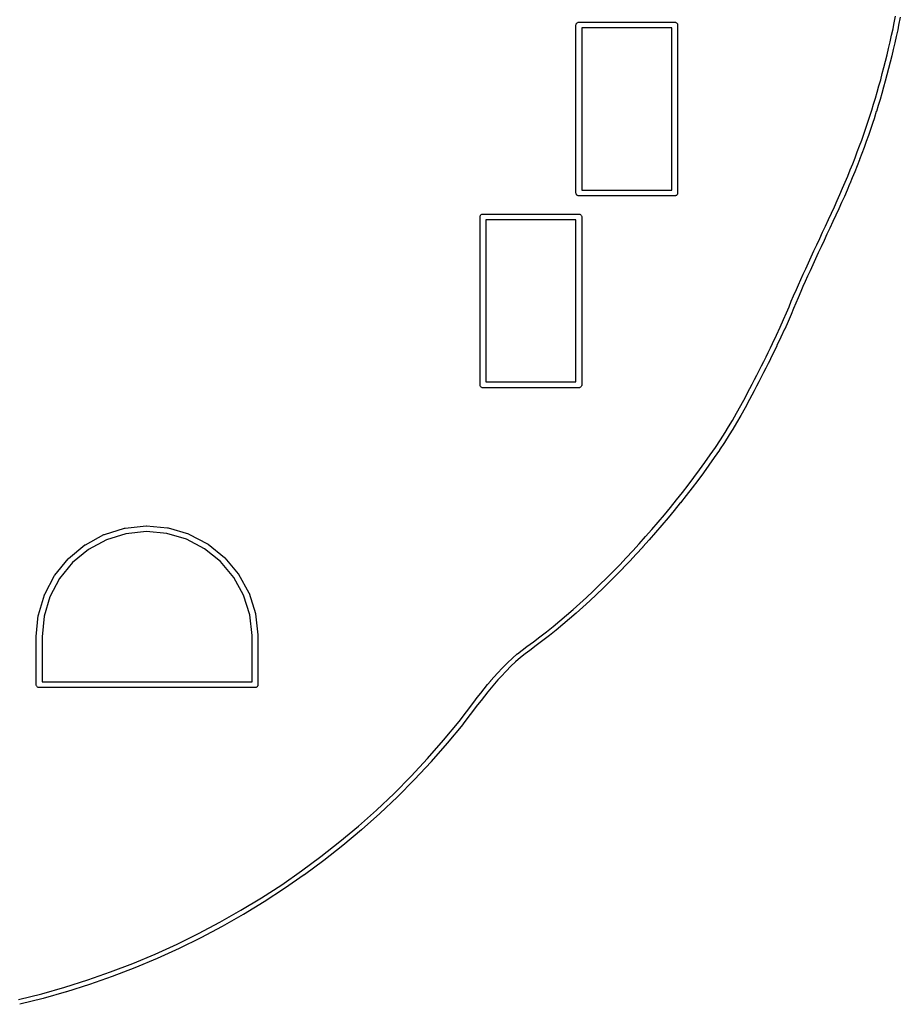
# Model space of a CAD drawing. Extents: x 50.3 to 149.9, y -133.7 to -53.
# Tile 10 of 14: x 129.3 to 147.7, y -132.7 to -112.1. Entities that reach past the tile are written whole.
import ezdxf

# ---------------------------------------------------------------- set-up
doc = ezdxf.new("R2010")
doc.units = 0
doc.layers.add('BLACK', color=7, linetype='CONTINUOUS')

msp = doc.modelspace()

# ---------------------------------------------------------------- linework, layer by layer
at = {"layer": 'BLACK', "linetype": 'CONTINUOUS'}
for p, q in [((147.568, -112.235), (147.603, -112.065)), ((140.94, -112.25), (140.941, -112.238)), ((140.94, -112.253), (140.94, -112.25)), ((140.94, -115.747), (140.94, -112.253)), ((140.941, -112.238), (140.944, -112.227)), ((140.944, -112.227), (140.95, -112.217)), ((140.95, -112.217), (140.957, -112.207)), ((140.957, -112.207), (140.967, -112.2)), ((140.967, -112.2), (140.977, -112.194)), ((140.977, -112.194), (140.988, -112.191)), ((140.988, -112.191), (140.997, -112.19)), ((140.997, -112.19), (141, -112.19)), ((141, -112.19), (141.003, -112.19)), ((141.003, -112.19), (142.997, -112.19)), ((142.997, -112.19), (143, -112.19)), ((143, -112.19), (143.003, -112.19)), ((143.003, -112.19), (143.012, -112.191)), ((143.012, -112.191), (143.023, -112.194)), ((143.023, -112.194), (143.033, -112.2)), ((143.033, -112.2), (143.043, -112.207)), ((143.043, -112.207), (143.05, -112.217)), ((143.05, -112.217), (143.056, -112.227)), ((143.056, -112.227), (143.059, -112.238)), ((143.059, -112.238), (143.06, -112.25)), ((143.06, -112.25), (143.06, -112.253)), ((143.06, -112.253), (143.06, -115.747)), ((147.549, -112.325), (147.568, -112.235)), ((147.666, -112.255), (147.646, -112.346)), ((147.701, -112.085), (147.666, -112.255)), ((147.666, -112.255), (147.666, -112.255)), ((147.666, -112.255), (147.666, -112.255)), ((141.06, -112.31), (141.06, -115.69)), ((142.94, -112.31), (141.06, -112.31)), ((142.94, -115.69), (142.94, -112.31)), ((147.488, -112.6), (147.519, -112.463)), ((147.519, -112.463), (147.549, -112.325)), ((147.616, -112.485), (147.586, -112.622)), ((147.646, -112.346), (147.616, -112.485)), ((147.616, -112.485), (147.616, -112.485)), ((147.616, -112.485), (147.616, -112.485)), ((147.646, -112.346), (147.646, -112.346)), ((147.646, -112.346), (147.646, -112.346)), ((147.457, -112.735), (147.488, -112.6)), ((147.586, -112.622), (147.555, -112.758)), ((147.586, -112.622), (147.586, -112.622)), ((147.586, -112.622), (147.586, -112.622)), ((147.393, -113.001), (147.425, -112.869)), ((147.425, -112.869), (147.457, -112.735)), ((147.523, -112.892), (147.49, -113.025)), ((147.554, -112.758), (147.523, -112.892)), ((147.523, -112.892), (147.523, -112.892)), ((147.523, -112.892), (147.523, -112.892)), ((147.555, -112.758), (147.554, -112.758)), ((147.554, -112.758), (147.554, -112.758)), ((147.36, -113.132), (147.393, -113.001)), ((147.49, -113.025), (147.457, -113.157)), ((147.49, -113.025), (147.49, -113.025)), ((147.49, -113.025), (147.49, -113.025)), ((147.292, -113.391), (147.326, -113.262)), ((147.326, -113.262), (147.36, -113.132)), ((147.423, -113.288), (147.388, -113.417)), ((147.457, -113.157), (147.423, -113.287)), ((147.423, -113.287), (147.423, -113.288)), ((147.423, -113.288), (147.423, -113.288)), ((147.457, -113.157), (147.457, -113.157)), ((147.457, -113.157), (147.457, -113.157)), ((147.256, -113.519), (147.292, -113.391)), ((147.388, -113.417), (147.353, -113.546)), ((147.388, -113.417), (147.388, -113.417)), ((147.388, -113.417), (147.388, -113.417)), ((147.183, -113.772), (147.22, -113.646)), ((147.22, -113.646), (147.256, -113.519)), ((147.316, -113.674), (147.279, -113.801)), ((147.353, -113.546), (147.316, -113.674)), ((147.316, -113.674), (147.316, -113.674)), ((147.316, -113.674), (147.316, -113.674)), ((147.353, -113.546), (147.353, -113.546)), ((147.353, -113.546), (147.353, -113.546)), ((147.106, -114.024), (147.145, -113.898)), ((147.145, -113.898), (147.183, -113.772)), ((147.279, -113.801), (147.241, -113.927)), ((147.279, -113.801), (147.279, -113.801)), ((147.279, -113.801), (147.279, -113.801)), ((147.066, -114.149), (147.106, -114.024)), ((147.201, -114.054), (147.161, -114.179)), ((147.202, -114.053), (147.201, -114.054)), ((147.201, -114.054), (147.201, -114.054)), ((147.241, -113.928), (147.202, -114.053)), ((147.241, -113.927), (147.241, -113.928)), ((147.241, -113.928), (147.241, -113.928)), ((146.983, -114.397), (147.025, -114.273)), ((147.025, -114.273), (147.066, -114.149)), ((147.12, -114.305), (147.078, -114.43)), ((147.161, -114.18), (147.12, -114.304)), ((147.12, -114.304), (147.12, -114.305)), ((147.12, -114.305), (147.12, -114.305)), ((147.161, -114.179), (147.161, -114.18)), ((147.161, -114.18), (147.161, -114.18)), ((146.896, -114.646), (146.94, -114.522)), ((146.94, -114.522), (146.983, -114.397)), ((147.078, -114.43), (147.035, -114.555)), ((147.078, -114.43), (147.078, -114.43)), ((147.078, -114.43), (147.078, -114.43)), ((146.851, -114.77), (146.896, -114.646)), ((146.99, -114.68), (146.945, -114.805)), ((147.035, -114.555), (146.99, -114.68)), ((146.99, -114.68), (146.99, -114.68)), ((146.99, -114.68), (146.99, -114.68)), ((147.035, -114.555), (147.035, -114.555)), ((147.035, -114.555), (147.035, -114.555)), ((146.757, -115.019), (146.805, -114.895)), ((146.805, -114.895), (146.851, -114.77)), ((146.898, -114.93), (146.85, -115.055)), ((146.945, -114.805), (146.898, -114.93)), ((146.898, -114.93), (146.898, -114.93)), ((146.898, -114.93), (146.898, -114.93)), ((146.945, -114.805), (146.945, -114.805)), ((146.945, -114.805), (146.945, -114.805)), ((146.658, -115.27), (146.708, -115.145)), ((146.708, -115.145), (146.757, -115.019)), ((146.85, -115.056), (146.801, -115.181)), ((146.85, -115.055), (146.85, -115.056)), ((146.85, -115.056), (146.85, -115.056)), ((146.606, -115.397), (146.658, -115.27)), ((146.75, -115.308), (146.699, -115.435)), ((146.751, -115.308), (146.75, -115.308)), ((146.75, -115.308), (146.75, -115.308)), ((146.801, -115.182), (146.751, -115.308)), ((146.801, -115.181), (146.801, -115.182)), ((146.801, -115.182), (146.801, -115.182)), ((146.499, -115.651), (146.553, -115.524)), ((146.553, -115.524), (146.606, -115.397)), ((146.645, -115.563), (146.591, -115.691)), ((146.646, -115.562), (146.645, -115.563)), ((146.645, -115.563), (146.645, -115.563)), ((146.699, -115.435), (146.646, -115.562)), ((146.699, -115.435), (146.699, -115.435)), ((146.699, -115.435), (146.699, -115.435)), ((140.94, -115.75), (140.94, -115.747)), ((140.941, -115.762), (140.94, -115.75)), ((140.944, -115.773), (140.941, -115.762)), ((141.06, -115.69), (142.94, -115.69)), ((143.059, -115.762), (143.056, -115.773)), ((143.06, -115.75), (143.059, -115.762)), ((143.06, -115.747), (143.06, -115.75)), ((146.443, -115.78), (146.499, -115.651)), ((146.591, -115.691), (146.535, -115.82)), ((146.591, -115.691), (146.591, -115.691)), ((146.591, -115.691), (146.591, -115.691)), ((140.95, -115.783), (140.944, -115.773)), ((140.957, -115.793), (140.95, -115.783)), ((140.967, -115.8), (140.957, -115.793)), ((140.977, -115.806), (140.967, -115.8)), ((140.988, -115.809), (140.977, -115.806)), ((140.997, -115.81), (140.988, -115.809)), ((141, -115.81), (140.997, -115.81)), ((140.997, -115.81), (140.997, -115.81)), ((141.003, -115.81), (141, -115.81)), ((142.997, -115.81), (141.003, -115.81)), ((143, -115.81), (142.997, -115.81)), ((143.003, -115.81), (143, -115.81)), ((143.012, -115.809), (143.003, -115.81)), ((143.003, -115.81), (143.003, -115.81)), ((143.023, -115.806), (143.012, -115.809)), ((143.033, -115.8), (143.023, -115.806)), ((143.043, -115.793), (143.033, -115.8)), ((143.05, -115.783), (143.043, -115.793)), ((143.056, -115.773), (143.05, -115.783)), ((146.327, -116.041), (146.386, -115.91)), ((146.386, -115.91), (146.443, -115.78)), ((146.477, -115.951), (146.419, -116.082)), ((146.478, -115.95), (146.477, -115.951)), ((146.477, -115.951), (146.477, -115.951)), ((146.535, -115.82), (146.478, -115.95)), ((146.535, -115.82), (146.535, -115.82)), ((146.535, -115.82), (146.535, -115.82)), ((146.205, -116.306), (146.267, -116.173)), ((146.267, -116.173), (146.327, -116.041)), ((146.418, -116.082), (146.358, -116.214)), ((146.419, -116.082), (146.418, -116.082)), ((146.418, -116.082), (146.418, -116.082)), ((138.94, -116.25), (138.941, -116.238)), ((138.94, -116.253), (138.94, -116.25)), ((138.94, -119.747), (138.94, -116.253)), ((138.941, -116.238), (138.944, -116.227)), ((138.944, -116.227), (138.95, -116.217)), ((138.95, -116.217), (138.957, -116.207)), ((138.957, -116.207), (138.967, -116.2)), ((138.967, -116.2), (138.977, -116.194)), ((138.977, -116.194), (138.988, -116.191)), ((138.988, -116.191), (138.997, -116.19)), ((138.997, -116.19), (139, -116.19)), ((139, -116.19), (139.003, -116.19)), ((139.003, -116.19), (140.997, -116.19)), ((139.06, -116.31), (139.06, -119.69)), ((140.94, -116.31), (139.06, -116.31)), ((140.94, -119.69), (140.94, -116.31)), ((140.997, -116.19), (141, -116.19)), ((141, -116.19), (141.003, -116.19)), ((141.003, -116.19), (141.012, -116.191)), ((141.012, -116.191), (141.023, -116.194)), ((141.023, -116.194), (141.033, -116.2)), ((141.033, -116.2), (141.043, -116.207)), ((141.043, -116.207), (141.05, -116.217)), ((141.05, -116.217), (141.056, -116.227)), ((141.056, -116.227), (141.059, -116.238)), ((141.059, -116.238), (141.06, -116.25)), ((141.06, -116.25), (141.06, -116.253)), ((141.06, -116.253), (141.06, -119.747)), ((146.142, -116.441), (146.205, -116.306)), ((146.296, -116.348), (146.232, -116.483)), ((146.358, -116.215), (146.296, -116.348)), ((146.296, -116.348), (146.296, -116.348)), ((146.296, -116.348), (146.296, -116.348)), ((146.358, -116.214), (146.358, -116.215)), ((146.358, -116.215), (146.358, -116.215)), ((146.021, -116.698), (146.081, -116.569)), ((146.081, -116.569), (146.142, -116.441)), ((146.081, -116.569), (146.081, -116.569)), ((146.081, -116.569), (146.081, -116.569)), ((146.232, -116.483), (146.172, -116.612)), ((146.232, -116.483), (146.232, -116.483)), ((146.232, -116.483), (146.232, -116.483)), ((145.96, -116.828), (146.021, -116.699)), ((146.021, -116.699), (146.021, -116.698)), ((146.021, -116.698), (146.021, -116.698)), ((146.111, -116.741), (146.051, -116.87)), ((146.172, -116.612), (146.111, -116.741)), ((146.111, -116.741), (146.111, -116.741)), ((145.842, -117.083), (145.901, -116.956)), ((145.901, -116.956), (145.96, -116.828)), ((145.901, -116.956), (145.901, -116.956)), ((145.901, -116.956), (145.901, -116.956)), ((145.991, -116.998), (145.933, -117.125)), ((145.96, -116.828), (145.96, -116.828)), ((145.96, -116.828), (145.96, -116.828)), ((146.051, -116.87), (145.991, -116.998)), ((146.051, -116.87), (146.051, -116.87)), ((145.785, -117.207), (145.842, -117.083)), ((145.842, -117.083), (145.842, -117.083)), ((145.842, -117.083), (145.842, -117.083)), ((145.933, -117.125), (145.876, -117.249)), ((145.677, -117.445), (145.73, -117.328)), ((145.73, -117.328), (145.785, -117.207)), ((145.73, -117.328), (145.73, -117.328)), ((145.73, -117.328), (145.73, -117.328)), ((145.821, -117.37), (145.768, -117.486)), ((145.785, -117.207), (145.785, -117.207)), ((145.785, -117.207), (145.785, -117.207)), ((145.876, -117.249), (145.821, -117.37)), ((145.876, -117.249), (145.876, -117.249)), ((145.579, -117.662), (145.627, -117.556)), ((145.627, -117.556), (145.677, -117.445)), ((145.627, -117.556), (145.627, -117.556)), ((145.627, -117.556), (145.627, -117.556)), ((145.718, -117.597), (145.671, -117.702)), ((145.677, -117.445), (145.677, -117.445)), ((145.677, -117.445), (145.677, -117.445)), ((145.768, -117.486), (145.718, -117.597)), ((145.768, -117.486), (145.768, -117.486)), ((145.477, -117.893), (145.536, -117.76)), ((145.536, -117.76), (145.579, -117.662)), ((145.536, -117.76), (145.536, -117.76)), ((145.536, -117.76), (145.536, -117.76)), ((145.627, -117.801), (145.569, -117.933)), ((145.579, -117.662), (145.579, -117.662)), ((145.579, -117.662), (145.579, -117.662)), ((145.671, -117.702), (145.627, -117.801)), ((145.671, -117.702), (145.671, -117.702)), ((145.382, -118.121), (145.429, -118.007)), ((145.429, -118.006), (145.477, -117.894)), ((145.429, -118.007), (145.429, -118.006)), ((145.429, -118.007), (145.429, -118.007)), ((145.429, -118.007), (145.429, -118.007)), ((145.477, -117.894), (145.477, -117.893)), ((145.477, -117.893), (145.477, -117.893)), ((145.569, -117.933), (145.521, -118.046)), ((145.331, -118.247), (145.382, -118.121)), ((145.382, -118.121), (145.382, -118.121)), ((145.382, -118.121), (145.382, -118.121)), ((145.475, -118.159), (145.423, -118.285)), ((145.521, -118.046), (145.475, -118.159)), ((145.475, -118.159), (145.475, -118.159)), ((145.2, -118.546), (145.269, -118.389)), ((145.269, -118.389), (145.331, -118.247)), ((145.361, -118.43), (145.291, -118.587)), ((145.423, -118.286), (145.361, -118.429)), ((145.361, -118.429), (145.361, -118.43)), ((145.361, -118.43), (145.361, -118.43)), ((145.361, -118.43), (145.361, -118.43)), ((145.423, -118.285), (145.423, -118.286)), ((145.423, -118.286), (145.423, -118.286)), ((145.423, -118.286), (145.423, -118.286)), ((145.122, -118.713), (145.2, -118.546)), ((145.29, -118.587), (145.213, -118.756)), ((145.291, -118.587), (145.29, -118.587)), ((145.29, -118.587), (145.29, -118.587)), ((145.038, -118.89), (145.122, -118.713)), ((145.212, -118.756), (145.128, -118.933)), ((145.213, -118.756), (145.212, -118.756)), ((145.212, -118.756), (145.212, -118.756)), ((144.949, -119.074), (144.994, -118.981)), ((144.994, -118.981), (145.038, -118.89)), ((145.084, -119.025), (145.039, -119.118)), ((145.128, -118.934), (145.084, -119.025)), ((145.084, -119.025), (145.084, -119.025)), ((145.084, -119.025), (145.084, -119.025)), ((145.128, -118.933), (145.128, -118.934)), ((145.128, -118.934), (145.128, -118.934)), ((144.856, -119.261), (144.903, -119.167)), ((144.903, -119.167), (144.949, -119.074)), ((144.993, -119.212), (144.946, -119.306)), ((145.039, -119.118), (144.993, -119.211)), ((144.993, -119.211), (144.993, -119.212)), ((144.993, -119.212), (144.993, -119.212)), ((145.039, -119.118), (145.039, -119.118)), ((145.039, -119.118), (145.039, -119.118)), ((144.712, -119.546), (144.761, -119.451)), ((144.761, -119.451), (144.809, -119.356)), ((144.809, -119.356), (144.856, -119.261)), ((144.809, -119.356), (144.809, -119.356)), ((144.898, -119.401), (144.85, -119.496)), ((144.946, -119.306), (144.898, -119.401)), ((144.898, -119.401), (144.898, -119.401)), ((144.898, -119.401), (144.898, -119.401)), ((144.946, -119.306), (144.946, -119.306)), ((144.946, -119.306), (144.946, -119.306)), ((144.615, -119.733), (144.664, -119.64)), ((144.664, -119.64), (144.712, -119.546)), ((144.712, -119.546), (144.712, -119.546)), ((144.801, -119.591), (144.753, -119.686)), ((144.85, -119.496), (144.801, -119.591)), ((144.801, -119.591), (144.801, -119.591)), ((144.801, -119.591), (144.801, -119.591)), ((144.85, -119.496), (144.85, -119.496)), ((144.85, -119.496), (144.85, -119.496)), ((138.94, -119.75), (138.94, -119.747)), ((138.941, -119.762), (138.94, -119.75)), ((138.944, -119.773), (138.941, -119.762)), ((138.95, -119.783), (138.944, -119.773)), ((138.957, -119.793), (138.95, -119.783)), ((138.967, -119.8), (138.957, -119.793)), ((138.977, -119.806), (138.967, -119.8)), ((138.988, -119.809), (138.977, -119.806)), ((138.997, -119.81), (138.988, -119.809)), ((139, -119.81), (138.997, -119.81)), ((138.997, -119.81), (138.997, -119.81)), ((139.003, -119.81), (139, -119.81)), ((140.997, -119.81), (139.003, -119.81)), ((139.06, -119.69), (140.94, -119.69)), ((141, -119.81), (140.997, -119.81)), ((141.003, -119.81), (141, -119.81)), ((141.012, -119.809), (141.003, -119.81)), ((141.003, -119.81), (141.003, -119.81)), ((141.023, -119.806), (141.012, -119.809)), ((141.033, -119.8), (141.023, -119.806)), ((141.043, -119.793), (141.033, -119.8)), ((141.05, -119.783), (141.043, -119.793)), ((141.056, -119.773), (141.05, -119.783)), ((141.059, -119.762), (141.056, -119.773)), ((141.06, -119.75), (141.059, -119.762)), ((141.06, -119.747), (141.06, -119.75)), ((144.519, -119.917), (144.567, -119.826)), ((144.567, -119.826), (144.615, -119.733)), ((144.655, -119.872), (144.607, -119.964)), ((144.704, -119.78), (144.655, -119.872)), ((144.655, -119.872), (144.655, -119.872)), ((144.655, -119.872), (144.655, -119.872)), ((144.753, -119.686), (144.704, -119.78)), ((144.704, -119.78), (144.704, -119.78)), ((144.704, -119.78), (144.704, -119.78)), ((144.753, -119.686), (144.753, -119.686)), ((144.753, -119.686), (144.753, -119.686)), ((144.377, -120.178), (144.471, -120.006)), ((144.559, -120.054), (144.465, -120.226)), ((144.471, -120.006), (144.519, -119.917)), ((144.519, -119.917), (144.519, -119.917)), ((144.607, -119.964), (144.559, -120.053)), ((144.559, -120.053), (144.559, -120.054)), ((144.559, -120.054), (144.559, -120.054)), ((144.607, -119.964), (144.607, -119.964)), ((144.607, -119.964), (144.607, -119.964)), ((144.287, -120.341), (144.377, -120.178)), ((144.465, -120.227), (144.374, -120.389)), ((144.465, -120.226), (144.465, -120.227)), ((144.465, -120.227), (144.465, -120.227)), ((144.123, -120.624), (144.202, -120.49)), ((144.202, -120.49), (144.287, -120.341)), ((144.374, -120.39), (144.288, -120.54)), ((144.374, -120.389), (144.374, -120.39)), ((144.374, -120.39), (144.374, -120.39)), ((144.051, -120.74), (144.123, -120.624)), ((144.208, -120.676), (144.135, -120.793)), ((144.288, -120.54), (144.208, -120.675)), ((144.208, -120.675), (144.208, -120.676)), ((144.208, -120.676), (144.208, -120.676)), ((144.208, -120.676), (144.208, -120.676)), ((144.288, -120.54), (144.288, -120.54)), ((144.288, -120.54), (144.288, -120.54)), ((144.288, -120.54), (144.288, -120.54)), ((143.846, -121.053), (143.95, -120.896)), ((143.95, -120.896), (144.051, -120.74)), ((144.135, -120.794), (144.034, -120.951)), ((144.135, -120.793), (144.135, -120.794)), ((144.135, -120.794), (144.135, -120.794)), ((144.135, -120.794), (144.135, -120.794)), ((143.739, -121.21), (143.846, -121.053)), ((144.033, -120.951), (143.929, -121.108)), ((144.034, -120.951), (144.033, -120.951)), ((144.033, -120.951), (144.033, -120.951)), ((143.629, -121.367), (143.739, -121.21)), ((143.821, -121.267), (143.71, -121.424)), ((143.929, -121.109), (143.821, -121.266)), ((143.821, -121.266), (143.821, -121.267)), ((143.821, -121.267), (143.821, -121.267)), ((143.929, -121.108), (143.929, -121.109)), ((143.515, -121.524), (143.629, -121.367)), ((143.71, -121.425), (143.596, -121.583)), ((143.71, -121.424), (143.71, -121.425)), ((143.71, -121.425), (143.71, -121.425)), ((143.281, -121.838), (143.4, -121.681)), ((143.4, -121.681), (143.515, -121.524)), ((143.596, -121.583), (143.48, -121.741)), ((143.596, -121.583), (143.596, -121.583)), ((143.596, -121.583), (143.596, -121.583)), ((143.161, -121.994), (143.281, -121.838)), ((143.361, -121.899), (143.24, -122.056)), ((143.48, -121.741), (143.361, -121.898)), ((143.361, -121.898), (143.361, -121.899)), ((143.361, -121.899), (143.361, -121.899)), ((143.48, -121.741), (143.48, -121.741)), ((143.48, -121.741), (143.48, -121.741)), ((143.038, -122.15), (143.161, -121.994)), ((143.239, -122.056), (143.116, -122.212)), ((143.24, -122.056), (143.239, -122.056)), ((143.239, -122.056), (143.239, -122.056)), ((142.785, -122.459), (142.912, -122.305)), ((142.912, -122.305), (143.038, -122.15)), ((143.115, -122.213), (142.99, -122.368)), ((143.116, -122.212), (143.115, -122.213)), ((143.115, -122.213), (143.115, -122.213)), ((142.656, -122.612), (142.785, -122.459)), ((142.862, -122.523), (142.732, -122.677)), ((142.99, -122.368), (142.862, -122.523)), ((142.862, -122.523), (142.862, -122.523)), ((142.862, -122.523), (142.862, -122.523)), ((142.99, -122.368), (142.99, -122.368)), ((142.99, -122.368), (142.99, -122.368)), ((131.11, -122.868), (131.53, -122.739)), ((131.53, -122.739), (131.531, -122.738)), ((131.531, -122.738), (131.536, -122.737)), ((131.536, -122.737), (131.541, -122.736)), ((131.541, -122.736), (131.978, -122.69)), ((131.978, -122.69), (131.978, -122.69)), ((131.978, -122.69), (131.979, -122.69)), ((131.979, -122.69), (131.984, -122.69)), ((131.984, -122.69), (131.99, -122.69)), ((131.99, -122.69), (132.427, -122.73)), ((132.427, -122.73), (132.428, -122.73)), ((132.428, -122.73), (132.433, -122.731)), ((132.433, -122.731), (132.439, -122.732)), ((132.439, -122.732), (132.86, -122.856)), ((142.525, -122.764), (142.656, -122.612)), ((142.732, -122.677), (142.601, -122.829)), ((142.732, -122.677), (142.732, -122.677)), ((142.732, -122.677), (142.732, -122.677)), ((130.713, -123.082), (131.1, -122.873)), ((131.1, -122.873), (131.105, -122.871)), ((131.1, -122.873), (131.1, -122.873)), ((131.105, -122.871), (131.11, -122.868)), ((131.56, -122.855), (131.151, -122.981)), ((131.985, -122.81), (131.56, -122.855)), ((132.41, -122.849), (131.985, -122.81)), ((132.82, -122.97), (132.41, -122.849)), ((132.86, -122.856), (132.861, -122.857)), ((132.861, -122.857), (132.866, -122.859)), ((132.866, -122.859), (132.871, -122.861)), ((132.871, -122.861), (133.26, -123.064)), ((142.26, -123.063), (142.393, -122.914)), ((142.393, -122.914), (142.525, -122.764)), ((142.601, -122.83), (142.468, -122.981)), ((142.601, -122.829), (142.601, -122.83)), ((142.601, -122.83), (142.601, -122.83)), ((130.365, -123.368), (130.704, -123.088)), ((130.704, -123.088), (130.709, -123.085)), ((130.704, -123.088), (130.704, -123.088)), ((130.709, -123.085), (130.713, -123.082)), ((131.151, -122.981), (130.776, -123.185)), ((133.199, -123.168), (132.82, -122.97)), ((133.26, -123.064), (133.261, -123.065)), ((133.261, -123.065), (133.265, -123.068)), ((133.265, -123.068), (133.27, -123.071)), ((133.27, -123.071), (133.612, -123.346)), ((142.125, -123.211), (142.26, -123.063)), ((142.333, -123.131), (142.198, -123.278)), ((142.334, -123.13), (142.333, -123.131)), ((142.333, -123.131), (142.333, -123.131)), ((142.468, -122.981), (142.334, -123.13)), ((142.468, -122.981), (142.468, -122.981)), ((142.468, -122.981), (142.468, -122.981)), ((130.776, -123.185), (130.446, -123.457)), ((133.532, -123.436), (133.199, -123.168)), ((133.612, -123.346), (133.612, -123.346)), ((133.612, -123.346), (133.616, -123.35)), ((133.616, -123.35), (133.62, -123.354)), ((133.62, -123.354), (133.902, -123.69)), ((141.852, -123.499), (141.989, -123.356)), ((141.989, -123.356), (142.125, -123.211)), ((142.198, -123.279), (142.062, -123.424)), ((142.198, -123.278), (142.198, -123.279)), ((142.198, -123.279), (142.198, -123.279)), ((130.079, -123.717), (130.357, -123.377)), ((130.446, -123.457), (130.176, -123.788)), ((130.357, -123.377), (130.358, -123.376)), ((130.358, -123.376), (130.361, -123.372)), ((130.361, -123.372), (130.365, -123.368)), ((133.807, -123.763), (133.532, -123.436)), ((141.714, -123.64), (141.852, -123.499)), ((141.923, -123.569), (141.785, -123.71)), ((141.924, -123.568), (141.923, -123.569)), ((141.923, -123.569), (141.923, -123.569)), ((142.061, -123.425), (141.924, -123.568)), ((142.062, -123.424), (142.061, -123.425)), ((142.061, -123.425), (142.061, -123.425)), ((129.867, -124.114), (130.073, -123.727)), ((130.073, -123.726), (130.076, -123.721)), ((130.073, -123.727), (130.073, -123.726)), ((130.076, -123.721), (130.079, -123.717)), ((134.013, -124.137), (133.807, -123.763)), ((133.902, -123.69), (133.903, -123.691)), ((133.903, -123.691), (133.906, -123.695)), ((133.906, -123.695), (133.909, -123.7)), ((133.909, -123.7), (134.121, -124.085)), ((141.576, -123.779), (141.714, -123.64)), ((141.785, -123.711), (141.646, -123.85)), ((141.785, -123.71), (141.785, -123.711)), ((141.785, -123.711), (141.785, -123.711)), ((130.176, -123.788), (129.976, -124.166)), ((141.297, -124.049), (141.437, -123.915)), ((141.437, -123.915), (141.576, -123.779)), ((141.646, -123.85), (141.507, -123.987)), ((141.646, -123.85), (141.646, -123.85)), ((141.646, -123.85), (141.646, -123.85)), ((129.735, -124.546), (129.862, -124.125)), ((129.976, -124.166), (129.852, -124.575)), ((129.862, -124.125), (129.863, -124.124)), ((129.863, -124.124), (129.865, -124.119)), ((129.865, -124.119), (129.867, -124.114)), ((134.142, -124.545), (134.013, -124.137)), ((134.121, -124.085), (134.121, -124.085)), ((134.121, -124.085), (134.123, -124.091)), ((134.123, -124.091), (134.125, -124.095)), ((134.125, -124.095), (134.258, -124.514)), ((141.018, -124.308), (141.158, -124.18)), ((141.158, -124.18), (141.297, -124.049)), ((141.366, -124.122), (141.226, -124.253)), ((141.506, -123.987), (141.366, -124.121)), ((141.366, -124.121), (141.366, -124.122)), ((141.366, -124.122), (141.366, -124.122)), ((141.507, -123.987), (141.506, -123.987)), ((141.506, -123.987), (141.506, -123.987)), ((140.879, -124.432), (141.018, -124.308)), ((141.085, -124.382), (140.945, -124.507)), ((141.086, -124.382), (141.085, -124.382)), ((141.085, -124.382), (141.085, -124.382)), ((141.226, -124.253), (141.086, -124.382)), ((141.226, -124.253), (141.226, -124.253)), ((141.226, -124.253), (141.226, -124.253)), ((129.69, -124.994), (129.733, -124.557)), ((129.733, -124.556), (129.734, -124.551)), ((129.733, -124.557), (129.733, -124.556)), ((129.734, -124.551), (129.735, -124.546)), ((129.852, -124.575), (129.81, -125.003)), ((134.19, -124.972), (134.142, -124.545)), ((134.258, -124.514), (134.258, -124.515)), ((134.258, -124.515), (134.259, -124.52)), ((134.259, -124.52), (134.26, -124.526)), ((134.26, -124.526), (134.309, -124.962)), ((140.601, -124.672), (140.74, -124.554)), ((140.74, -124.554), (140.879, -124.432)), ((140.945, -124.508), (140.805, -124.629)), ((140.945, -124.507), (140.945, -124.508)), ((140.945, -124.508), (140.945, -124.508)), ((140.325, -124.897), (140.462, -124.786)), ((140.462, -124.786), (140.601, -124.672)), ((140.665, -124.749), (140.526, -124.864)), ((140.805, -124.63), (140.665, -124.748)), ((140.665, -124.748), (140.665, -124.749)), ((140.665, -124.749), (140.665, -124.749)), ((140.805, -124.629), (140.805, -124.63)), ((140.805, -124.63), (140.805, -124.63)), ((129.69, -124.997), (129.69, -124.994)), ((129.69, -124.994), (129.69, -124.994)), ((129.69, -125.997), (129.69, -124.997)), ((129.81, -125.003), (129.81, -125.94)), ((134.19, -125), (134.19, -124.972)), ((134.19, -125.94), (134.19, -125)), ((134.309, -124.962), (134.309, -124.963)), ((134.309, -124.963), (134.309, -124.965)), ((134.309, -124.965), (134.31, -124.968)), ((134.31, -124.968), (134.31, -124.997)), ((134.31, -124.997), (134.31, -124.997)), ((134.31, -124.997), (134.31, -125.997)), ((140.052, -125.106), (140.188, -125.004)), ((140.188, -125.004), (140.325, -124.897)), ((140.386, -124.975), (140.249, -125.083)), ((140.387, -124.975), (140.386, -124.975)), ((140.386, -124.975), (140.386, -124.975)), ((140.386, -124.975), (140.386, -124.975)), ((140.525, -124.864), (140.387, -124.975)), ((140.526, -124.864), (140.525, -124.864)), ((140.525, -124.864), (140.525, -124.864)), ((139.819, -125.278), (139.916, -125.205)), ((139.916, -125.205), (139.917, -125.205)), ((139.917, -125.205), (140.052, -125.106)), ((140.111, -125.187), (139.976, -125.285)), ((140.112, -125.186), (140.111, -125.187)), ((140.111, -125.187), (140.111, -125.187)), ((140.111, -125.187), (140.111, -125.187)), ((140.248, -125.083), (140.112, -125.186)), ((140.249, -125.083), (140.248, -125.083)), ((140.248, -125.083), (140.248, -125.083)), ((140.248, -125.083), (140.248, -125.083)), ((139.617, -125.449), (139.717, -125.361)), ((139.717, -125.361), (139.718, -125.36)), ((139.717, -125.361), (139.717, -125.361)), ((139.718, -125.36), (139.817, -125.28)), ((139.718, -125.36), (139.718, -125.36)), ((139.879, -125.358), (139.782, -125.437)), ((139.817, -125.28), (139.818, -125.279)), ((139.818, -125.279), (139.819, -125.278)), ((139.818, -125.279), (139.818, -125.279)), ((139.976, -125.285), (139.879, -125.358)), ((139.411, -125.648), (139.513, -125.546)), ((139.583, -125.617), (139.482, -125.718)), ((139.513, -125.546), (139.514, -125.546)), ((139.514, -125.545), (139.616, -125.45)), ((139.514, -125.546), (139.514, -125.545)), ((139.514, -125.545), (139.514, -125.545)), ((139.683, -125.524), (139.583, -125.617)), ((139.616, -125.45), (139.616, -125.449)), ((139.616, -125.449), (139.617, -125.449)), ((139.616, -125.45), (139.616, -125.45)), ((139.782, -125.437), (139.683, -125.524)), ((139.237, -125.836), (139.306, -125.759)), ((139.306, -125.759), (139.307, -125.759)), ((139.307, -125.758), (139.41, -125.649)), ((139.307, -125.759), (139.307, -125.758)), ((139.307, -125.759), (139.307, -125.759)), ((139.38, -125.827), (139.311, -125.903)), ((139.482, -125.718), (139.38, -125.827)), ((139.41, -125.649), (139.411, -125.649)), ((139.411, -125.649), (139.411, -125.648)), ((139.411, -125.649), (139.411, -125.649)), ((129.69, -126), (129.69, -125.997)), ((129.691, -126.012), (129.69, -126)), ((129.694, -126.023), (129.691, -126.012)), ((129.7, -126.033), (129.694, -126.023)), ((129.81, -125.94), (134.19, -125.94)), ((134.306, -126.023), (134.3, -126.033)), ((134.309, -126.012), (134.306, -126.023)), ((134.31, -126), (134.309, -126.012)), ((134.31, -125.997), (134.31, -126)), ((139.025, -126.086), (139.096, -126)), ((139.096, -126), (139.166, -125.917)), ((139.096, -126), (139.096, -126)), ((139.096, -126), (139.096, -126)), ((139.096, -126), (139.096, -126)), ((139.166, -125.917), (139.167, -125.916)), ((139.167, -125.916), (139.236, -125.836)), ((139.167, -125.916), (139.167, -125.916)), ((139.167, -125.916), (139.167, -125.916)), ((139.242, -125.982), (139.173, -126.064)), ((139.236, -125.836), (139.237, -125.836)), ((139.237, -125.836), (139.237, -125.836)), ((139.237, -125.836), (139.237, -125.836)), ((139.311, -125.903), (139.242, -125.982)), ((129.707, -126.043), (129.7, -126.033)), ((129.717, -126.05), (129.707, -126.043)), ((129.727, -126.056), (129.717, -126.05)), ((129.738, -126.059), (129.727, -126.056)), ((129.745, -126.06), (129.738, -126.059)), ((129.75, -126.06), (129.745, -126.06)), ((129.753, -126.06), (129.75, -126.06)), ((134.247, -126.06), (129.753, -126.06)), ((134.25, -126.06), (134.247, -126.06)), ((134.255, -126.06), (134.25, -126.06)), ((134.262, -126.059), (134.255, -126.06)), ((134.273, -126.056), (134.262, -126.059)), ((134.283, -126.05), (134.273, -126.056)), ((134.293, -126.043), (134.283, -126.05)), ((134.3, -126.033), (134.293, -126.043)), ((138.883, -126.268), (138.954, -126.176)), ((138.954, -126.175), (139.025, -126.086)), ((138.954, -126.176), (138.954, -126.175)), ((138.954, -126.175), (138.954, -126.175)), ((139.033, -126.237), (138.962, -126.329)), ((139.025, -126.086), (139.025, -126.086)), ((139.025, -126.086), (139.025, -126.086)), ((139.025, -126.086), (139.025, -126.086)), ((139.103, -126.149), (139.033, -126.237)), ((139.173, -126.064), (139.103, -126.149)), ((138.502, -126.766), (138.811, -126.363)), ((138.891, -126.424), (138.581, -126.827)), ((138.811, -126.363), (138.882, -126.268)), ((138.882, -126.268), (138.883, -126.268)), ((138.883, -126.268), (138.883, -126.268)), ((138.962, -126.329), (138.891, -126.423)), ((138.891, -126.423), (138.891, -126.424)), ((138.891, -126.424), (138.891, -126.424)), ((138.181, -127.158), (138.502, -126.766)), ((138.58, -126.829), (138.258, -127.222)), ((138.581, -126.828), (138.58, -126.828)), ((138.58, -126.828), (138.58, -126.829)), ((138.581, -126.827), (138.581, -126.828)), ((137.848, -127.539), (138.181, -127.158)), ((138.257, -127.223), (137.923, -127.605)), ((138.258, -127.222), (138.257, -127.222)), ((138.257, -127.222), (138.257, -127.223)), ((138.257, -127.223), (138.257, -127.223)), ((137.504, -127.909), (137.848, -127.539)), ((137.922, -127.606), (137.576, -127.977)), ((137.923, -127.605), (137.922, -127.606)), ((137.922, -127.606), (137.922, -127.606)), ((137.922, -127.606), (137.922, -127.606)), ((137.148, -128.267), (137.504, -127.909)), ((137.575, -127.978), (137.219, -128.338)), ((137.576, -127.978), (137.575, -127.978)), ((137.576, -127.977), (137.576, -127.978)), ((137.576, -127.978), (137.576, -127.978)), ((136.782, -128.614), (137.148, -128.267)), ((137.218, -128.339), (136.85, -128.687)), ((137.219, -128.338), (137.218, -128.338)), ((137.218, -128.338), (137.218, -128.339)), ((137.218, -128.339), (137.218, -128.339)), ((136.406, -128.949), (136.782, -128.614)), ((136.849, -128.688), (136.472, -129.024)), ((136.85, -128.688), (136.849, -128.688)), ((136.85, -128.687), (136.85, -128.688)), ((136.85, -128.688), (136.85, -128.688)), ((136.02, -129.273), (136.406, -128.949)), ((136.471, -129.025), (136.083, -129.35)), ((136.472, -129.024), (136.471, -129.025)), ((136.471, -129.025), (136.471, -129.025)), ((136.471, -129.025), (136.471, -129.025)), ((135.624, -129.584), (136.02, -129.273)), ((136.082, -129.351), (135.686, -129.663)), ((136.083, -129.35), (136.082, -129.351)), ((136.083, -129.35), (136.083, -129.35)), ((136.083, -129.35), (136.083, -129.35)), ((135.22, -129.883), (135.624, -129.584)), ((135.684, -129.664), (135.279, -129.964)), ((135.685, -129.664), (135.684, -129.664)), ((135.686, -129.663), (135.685, -129.663)), ((135.685, -129.663), (135.685, -129.664)), ((134.806, -130.17), (135.22, -129.883)), ((135.277, -129.965), (134.863, -130.252)), ((135.278, -129.964), (135.277, -129.965)), ((135.279, -129.964), (135.278, -129.964)), ((135.278, -129.964), (135.278, -129.964)), ((134.385, -130.443), (134.806, -130.17)), ((134.862, -130.253), (134.439, -130.528)), ((134.863, -130.252), (134.862, -130.252)), ((134.862, -130.252), (134.862, -130.253)), ((134.862, -130.253), (134.862, -130.253)), ((133.956, -130.704), (134.385, -130.443)), ((134.438, -130.528), (134.007, -130.79)), ((134.439, -130.528), (134.438, -130.528)), ((134.438, -130.528), (134.438, -130.528)), ((134.438, -130.528), (134.438, -130.528)), ((133.519, -130.952), (133.956, -130.704)), ((133.075, -131.187), (133.519, -130.952)), ((134.006, -130.791), (133.568, -131.04)), ((134.007, -130.791), (134.006, -130.791)), ((134.006, -130.791), (134.006, -130.791)), ((134.007, -130.79), (134.007, -130.791)), ((133.567, -131.04), (133.122, -131.276)), ((133.568, -131.04), (133.567, -131.04)), ((133.567, -131.04), (133.567, -131.04)), ((133.567, -131.04), (133.567, -131.04)), ((132.625, -131.409), (133.075, -131.187)), ((133.12, -131.277), (132.669, -131.499)), ((133.121, -131.276), (133.12, -131.277)), ((133.122, -131.276), (133.121, -131.276)), ((133.121, -131.276), (133.121, -131.276)), ((132.169, -131.616), (132.625, -131.409)), ((132.667, -131.499), (132.209, -131.708)), ((132.668, -131.499), (132.667, -131.499)), ((132.669, -131.499), (132.668, -131.499)), ((132.668, -131.499), (132.668, -131.499)), ((131.706, -131.81), (132.169, -131.616)), ((132.208, -131.708), (131.744, -131.903)), ((132.209, -131.708), (132.208, -131.708)), ((132.208, -131.708), (132.208, -131.708)), ((132.209, -131.708), (132.209, -131.708)), ((131.238, -131.99), (131.706, -131.81)), ((131.743, -131.903), (131.274, -132.084)), ((131.744, -131.903), (131.743, -131.903)), ((131.743, -131.903), (131.743, -131.903)), ((131.744, -131.903), (131.744, -131.903)), ((130.288, -132.307), (130.766, -132.156)), ((130.766, -132.156), (131.238, -131.99)), ((131.272, -132.084), (130.798, -132.251)), ((131.273, -132.084), (131.272, -132.084)), ((131.274, -132.084), (131.273, -132.084)), ((131.273, -132.084), (131.273, -132.084)), ((129.807, -132.444), (130.288, -132.307)), ((130.797, -132.251), (130.318, -132.403)), ((130.798, -132.251), (130.797, -132.251)), ((130.797, -132.251), (130.797, -132.251)), ((130.797, -132.251), (130.797, -132.251)), ((129.321, -132.566), (129.807, -132.444)), ((129.832, -132.541), (129.345, -132.663)), ((129.833, -132.541), (129.832, -132.541)), ((129.832, -132.541), (129.832, -132.541)), ((130.316, -132.403), (129.833, -132.541)), ((129.833, -132.541), (129.833, -132.541)), ((130.317, -132.403), (130.316, -132.403)), ((130.318, -132.403), (130.317, -132.403)), ((130.317, -132.403), (130.317, -132.403)), ((129.345, -132.663), (129.344, -132.664))]:
    msp.add_line(p, q, dxfattribs=at)

doc.saveas('drawing.dxf')
